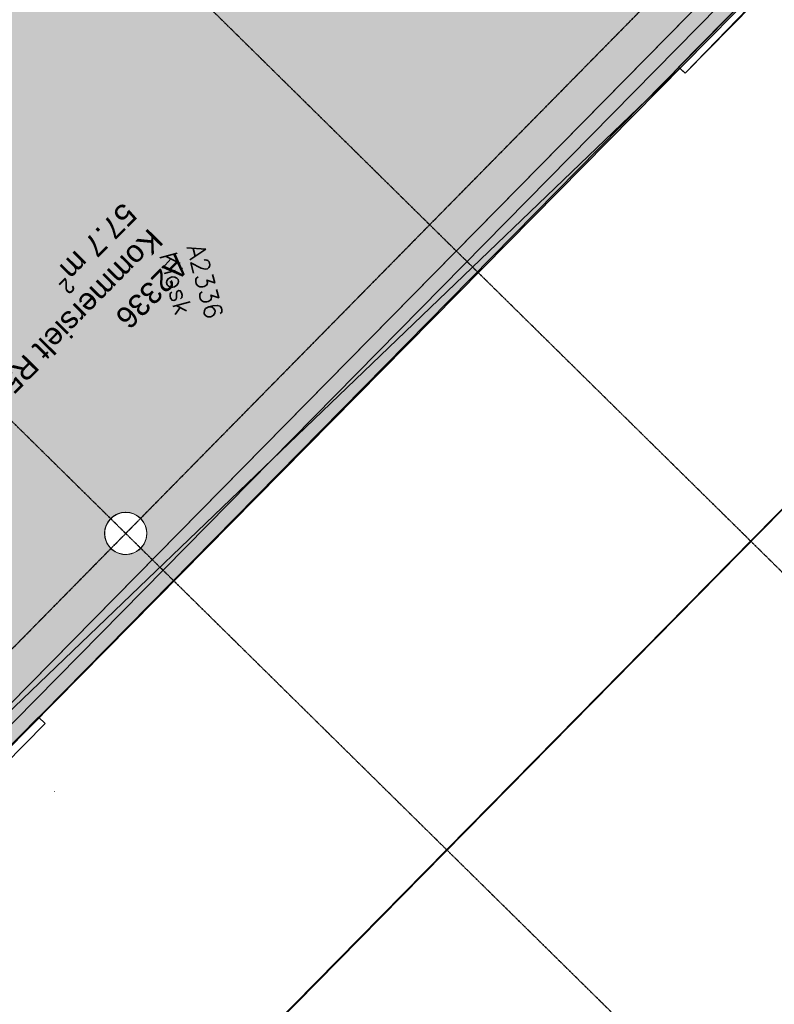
# Model space of a CAD drawing. Header units: millimetres. Extents: x 1589461 to 1701858, y 2333614 to 2610588.
# Tile 32 of 50: x 1605133 to 1611406, y 2347942 to 2356122. Entities that reach past the tile are written whole.
import ezdxf
from ezdxf.enums import TextEntityAlignment as Align

# ---------------------------------------------------------------- set-up
doc = ezdxf.new("R2010")
doc.units = ezdxf.units.MM
doc.linetypes.add('zv001-h02-a-200-1-0001$0$Grid Line', pattern=[22.225, 12.7, -3.175, 3.175, -3.175])
doc.layers.add('A200-14_Kiosk', color=7, linetype='Continuous', lineweight=5, true_color=0xc7d6ef)
for name, color, linetype, lineweight in [('A852-TYNN', 7, 'Continuous', 5), ('zv001-h02-a-200-1-0001$0$222_Søyler', 7, 'Continuous', 0), ('zv001-h02-a-200-1-0001$0$271_Fast inventar', 7, 'Continuous', 0), ('zv001-h02-a-200-1-0001$0$822_Akselinjer', 7, 'Continuous', 0), ('zv001-h02-a-200-1-0001$0$83_Tekst', 7, 'Continuous', 0)]:
    doc.layers.add(name, color=color, linetype=linetype, lineweight=lineweight)
for name, color, linetype in [('isy-zv001-h02$0$A861 soner eks', 255, 'Continuous'), ('isy-zv001-h02$0$A861-utgåtte rom', 255, 'Continuous'), ('isy-zv001-h02$0$A862-B-T', 255, 'Continuous'), ('isy-zv001-h02$0$A862-N-RLin', 255, 'Continuous'), ('isy-zv001-h02$0$A862-N-T', 255, 'Continuous'), ('isy-zv001-h02$0$A862-NA', 255, 'Continuous'), ('isy-zv001-h02$0$A862-NR', 255, 'Continuous')]:
    doc.layers.add(name, color=color, linetype=linetype)
doc.styles.add('isy-zv001-h02$0$ROMANS', font='romans.shx')
doc.styles.add('isy-zv001-h02$0$Standard', font='txt')
doc.styles.add('zv001-h02-a-200-1-0001$0$Arial_2', font='arial.ttf', dxfattribs={"height": 500})
doc.styles.add('zv001-h02-a-200-1-0001$0$Arial_6', font='arial.ttf', dxfattribs={"width": 0.945189, "height": 200})

# ---------------------------------------------------------------- blocks, each defined once
blk = doc.blocks.new('isy-zv001-h02$0$Arkiv_0.975_234', base_point=(302896.2, 40813.4))
at = {"linetype": 'Continuous', "style": 'isy-zv001-h02$0$Standard', "flags": 1}
for tag in ['floor_f', 'ROOM_WALLS_SURF', 'ROOM_DOORS_SURF', 'ROOM_WINDS_SURF', 'ROOM_BASELEV', 'ROOM_HEIGHT', 'ROOM_NET_AREA', 'ROOM_REDUCED_AREA', 'ROOM_CALC_AREA', 'ROOM_VOLUME']:
    blk.add_attdef(tag, text='', height=2000, dxfattribs=at).set_placement((302896.2, 39780.3), align=Align.BOTTOM_LEFT)
at = {"layer": 'isy-zv001-h02$0$A862-B-T', "linetype": 'Continuous', "style": 'isy-zv001-h02$0$Standard'}
blk.add_attdef('Bruttoareal', text='', height=2000, dxfattribs=at).set_placement((302896.2, 39780.3), align=Align.BOTTOM_LEFT)
at = {"layer": 'isy-zv001-h02$0$A862-N-T', "color": 2, "style": 'isy-zv001-h02$0$Standard'}
blk.add_attdef('Nettoareal', text='', height=125, dxfattribs=at).set_placement((302614.3, 40514.5), align=Align.BOTTOM_LEFT)
at = {"layer": 'isy-zv001-h02$0$A862-NA', "color": 1, "style": 'isy-zv001-h02$0$Standard'}
blk.add_attdef('ROOM_NAME', text='', height=125, dxfattribs=at).set_placement((302614.3, 40702), align=Align.BOTTOM_LEFT)
at = {"layer": 'isy-zv001-h02$0$A862-NR', "style": 'isy-zv001-h02$0$Standard'}
blk.add_attdef('ROOM_NUMBER', text='', height=125, dxfattribs=at).set_placement((302614.3, 40889.5), align=Align.BOTTOM_LEFT)

msp = doc.modelspace()

# ---------------------------------------------------------------- hatches: boundary and pattern name
at = {"layer": 'A200-14_Kiosk', "transparency": 33554687}
h = msp.add_hatch(color=256, dxfattribs=at)
h.dxf.hatch_style = 1
edge = h.paths.add_edge_path()
edge.add_line((1612648, 2362527.5), (1614628.6, 2360597.6))
edge.add_line((1614628.6, 2360597.6), (1615039.2, 2360193.1))
edge.add_line((1615039.2, 2360193.1), (1602291.3, 2347284.6))
edge.add_line((1602291.3, 2347284.6), (1597412, 2348553.1))
edge.add_line((1597412, 2348553.1), (1597542.7, 2349056.1))
edge.add_line((1597542.7, 2349056.1), (1597054.8, 2349870.9))
edge.add_arc((1596986.7, 2350880.4), 1011.8, 273.86388, 315.18441)
edge.add_line((1597704.4, 2350167.2), (1605138.1, 2357700.8))
edge.add_line((1605138.1, 2357700.8), (1606536.7, 2356323.1))
edge.add_line((1606536.7, 2356323.1), (1612648, 2362527.5))
edge = h.paths.add_edge_path(flags=16)
edge.add_arc((1611068.1, 2356982.9), 175.5, 0, 360)
edge = h.paths.add_edge_path(flags=16)
edge.add_arc((1606014.4, 2351854.7), 175.7, 0, 360)

# ---------------------------------------------------------------- linework, layer by layer
at = {"layer": 'A852-TYNN'}
msp.add_lwpolyline([(1612648, 2362527.5), (1614628.6, 2360597.6), (1615039.2, 2360193.1), (1602291.3, 2347284.6), (1597412, 2348553.1), (1597542.7, 2349056.1), (1597054.8, 2349870.9, 0.182274), (1597704.4, 2350167.2), (1605138.1, 2357700.8), (1606536.7, 2356323.1)], format="xyb", close=True, dxfattribs=at)
msp.add_lwpolyline([(1611816.3, 2343904.9), (1605133.4, 2345624.9), (1614819.5, 2355456)], dxfattribs=at)
for radius in [176.4, 175.7]:
    msp.add_circle((1606014.4, 2351854.7), radius, dxfattribs=at)
at = {"layer": 'isy-zv001-h02$0$A861-utgåtte rom'}
for p, q in [((1615039.2, 2360193.1), (1610663.3, 2355676.4)), ((1610620.4, 2355718.6), (1602729.6, 2348155)), ((1610663.3, 2355676.4), (1610620.4, 2355718.6)), ((1605133.4, 2345624.9), (1614820.3, 2355459.2))]:
    msp.add_line(p, q, dxfattribs=at)
at = {"layer": 'isy-zv001-h02$0$A862-N-RLin'}
msp.add_lwpolyline([(1612652.6, 2362545), (1614628.8, 2360598.4), (1614541, 2360510), (1614761.6, 2360292.7), (1602216.1, 2347557.3), (1598040.5, 2348642.5), (1600150.6, 2350784.7), (1600850.9, 2351495.6), (1603271.9, 2353953.4), (1603313.9, 2353996.3), (1602385.4, 2354907), (1605138.1, 2357700.8), (1606533.3, 2356334.4)], close=True, dxfattribs=at)
for points in [[(1592662.5, 2351044.8), (1593135, 2350925.8), (1594106.5, 2350649.6), (1595462.3, 2350264.2), (1596433.5, 2349989.3), (1596718.5, 2349907), (1597054.8, 2349870.9), (1597542.7, 2349056.1), (1597511.3, 2348935.1), (1598162.1, 2348765.9), (1598040.5, 2348642.5), (1602216.1, 2347557.3), (1614761.6, 2360292.7), (1614541, 2360510), (1616009.4, 2361976.6), (1616175, 2361813.5), (1616579, 2362223.6)], [(1614818.9, 2355453.9), (1605139.8, 2345625.8), (1611824.3, 2343935.4)], [(1611827.4, 2343947.6), (1605145.1, 2345628.1), (1614817.3, 2355447.6)]]:
    msp.add_lwpolyline(points, dxfattribs=at)
at = {"layer": 'zv001-h02-a-200-1-0001$0$222_Søyler'}
for centre, start, end in [((1606014.4, 2351854.7), 105.43188, 285.43188), ((1606014.8, 2351853.4), 105.43188, 285.43188), ((1606014.4, 2351854.7), 285.43188, 105.43188), ((1606014.8, 2351853.4), 285.43188, 105.43188)]:
    msp.add_arc(centre, 175, start, end, dxfattribs=at)
at = {"layer": 'zv001-h02-a-200-1-0001$0$271_Fast inventar'}
msp.add_line((1605422.6, 2349711.4), (1605422.9, 2349711.6), dxfattribs=at)
at = {"layer": 'zv001-h02-a-200-1-0001$0$271_Fast inventar', "flags": 128}
for points in [[(1612571.6, 2362450), (1614761.6, 2360292.7), (1602216.1, 2347557.3), (1596435.9, 2349059.6)], [(1614354.9, 2360307.4), (1614568.6, 2360096.8), (1602216.1, 2347557.3), (1597473.6, 2348789.9), (1597542.7, 2349056.1), (1596574.9, 2349307.6), (1596735.8, 2349898.1), (1597294.9, 2349739.4), (1605137.8, 2357701), (1606536.4, 2356323.3), (1612378.7, 2362254.1), (1614354.8, 2360307.3)], [(1614850.6, 2360205), (1602254.5, 2347418.1), (1596474.3, 2348920.5)], [(1614936.1, 2360120.8), (1602291.3, 2347284.6), (1596444.1, 2348804.3)]]:
    msp.add_lwpolyline(points, dxfattribs=at)
for points in [[(1612368.5, 2357407.5), (1612315.1, 2357460.2), (1610609.8, 2355729), (1610663.3, 2355676.4)], [(1605343.8, 2350276.4), (1605290.4, 2350329), (1603585.1, 2348597.8), (1603638.5, 2348545.2)]]:
    msp.add_lwpolyline(points, close=True, dxfattribs=at)
at = {"layer": 'zv001-h02-a-200-1-0001$0$822_Akselinjer', "color": 251, "linetype": 'zv001-h02-a-200-1-0001$0$Grid Line', "true_color": 0x636466}
for p, q in [((1613324.6, 2349706), (1596598.1, 2366182.2)), ((1613324.8, 2349706.8), (1596598.3, 2366183)), ((1592348, 2337980.1), (1616704.6, 2362706.7)), ((1592349.3, 2337979.8), (1616704, 2362704.4)), ((1612278.6, 2345683.1), (1595552.1, 2362159.3)), ((1612278.8, 2345683.8), (1595552.3, 2362160.1))]:
    msp.add_line(p, q, dxfattribs=at)

# ---------------------------------------------------------------- block references
at = {"layer": 'isy-zv001-h02$0$A861 soner eks', "linetype": 'Continuous'}
ref = msp.add_blockref('isy-zv001-h02$0$Arkiv_0.975_234', (1606428.4, 2353913.7, 0), dxfattribs=dict(at, rotation=285))
ref.add_attrib('ROOM_NAME', 'Kiosk', dxfattribs={"layer": 'isy-zv001-h02$0$A862-NA', "color": 1, "height": 150, "rotation": 284.99993, "style": 'isy-zv001-h02$0$ROMANS'}).set_placement((1606247.8, 2354157.1, 0), align=Align.BOTTOM_LEFT)
ref.add_attrib('ROOM_NUMBER', 'A2336', dxfattribs={"layer": 'isy-zv001-h02$0$A862-NR', "height": 150, "rotation": 284.99993, "style": 'isy-zv001-h02$0$ROMANS'}).set_placement((1606476.5, 2354220.7, 0), align=Align.BOTTOM_LEFT)

# ---------------------------------------------------------------- texts
at = {"layer": 'zv001-h02-a-200-1-0001$0$83_Tekst', "linetype": 'Continuous', "attachment_point": 1, "rotation": 225.34911, "line_spacing_factor": 0.941778}
for s, insert, char_height, width, style in [('57.7 m', (1606121.7, 2354486.4), 180, 920.917, 'zv001-h02-a-200-1-0001$0$Arial_2'), ('57.7 m', (1606122, 2354485), 180, 920.917, 'zv001-h02-a-200-1-0001$0$Arial_2'), ('Kommersielt R5-R6', (1606338.7, 2354272), 180, 2617.719, 'zv001-h02-a-200-1-0001$0$Arial_2'), ('Kommersielt R5-R6', (1606339, 2354270.7), 180, 2617.719, 'zv001-h02-a-200-1-0001$0$Arial_2'), ('A2336', (1606555.6, 2354057.6), 180, 872.437, 'zv001-h02-a-200-1-0001$0$Arial_2'), ('A2336', (1606556, 2354056.3), 180, 872.437, 'zv001-h02-a-200-1-0001$0$Arial_2'), ('\\H1x;\\W0.945189;2', (1605605.9, 2353897.9), 126, 119.231, 'zv001-h02-a-200-1-0001$0$Arial_6'), ('\\H1x;\\W0.945189;2', (1605606.3, 2353896.6), 126, 119.231, 'zv001-h02-a-200-1-0001$0$Arial_6')]:
    msp.add_mtext(s, dxfattribs=dict(at, insert=insert, char_height=char_height, width=width, style=style))

doc.saveas('drawing.dxf')
